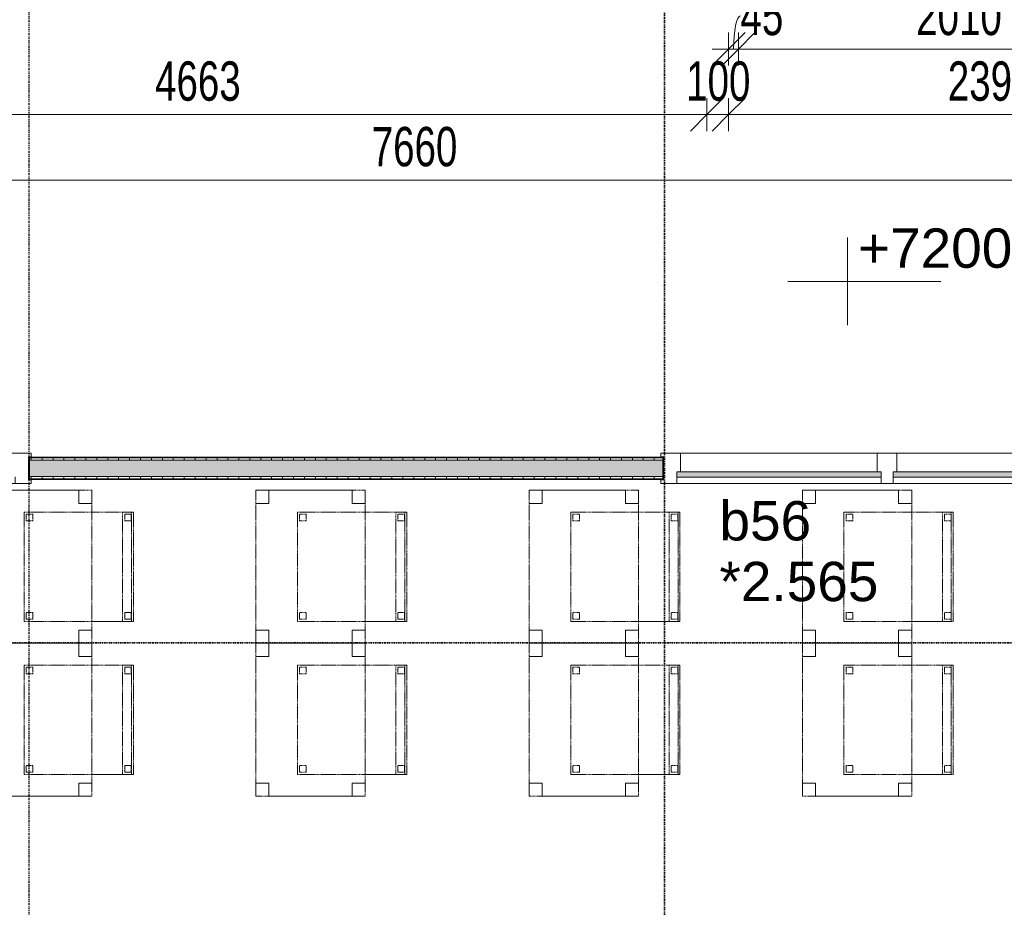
# Model space of a CAD drawing. Header units: millimetres. Extents: x -80560 to 110805, y -11020 to 52719.
# Tile 48 of 182: x 72652 to 77156, y 16092 to 20153. Entities that reach past the tile are written whole.
import ezdxf

# ---------------------------------------------------------------- set-up
doc = ezdxf.new("R2010")
doc.units = ezdxf.units.MM
for name, pattern in [('CENTER2', [20, 8, -4, 4, -4]), ('DASHDOT2', [8, 4, -2, 0, -2]), ('DASHED2', [6, 4, -2])]:
    doc.linetypes.add(name, pattern=pattern)
for name, color, linetype, lineweight in [('A-ANNO-DIMS', 211, 'Continuous', 9), ('A-ANNO-DIMS-100', 211, 'Continuous', 9), ('A-DOOR', 31, 'Continuous', 18), ('A-GLAZ', 151, 'Continuous', 18), ('A-GLAZ-IDEN', 152, 'Continuous', 18), ('A-WALL', 113, 'Continuous', 35), ('A-WALL-PATT', 111, 'Continuous', 35), ('G-ANNO-DIMS', 111, 'Continuous', 9), ('G-ANNO-SYMB', 111, 'Continuous', 9), ('I-FURN', 30, 'Continuous', 18), ('I-WALL', 2, 'Continuous', 18), ('S-GRID', 1, 'Continuous', 9)]:
    doc.layers.add(name, color=color, linetype=linetype, lineweight=lineweight)
doc.styles.add('Arial', font='arial.ttf', dxfattribs={"height": 180})
doc.styles.add('Arial_6', font='arial.ttf', dxfattribs={"width": 0.7, "height": 180})
doc.dimstyles.new('n3o_1_8', dxfattribs={"dimscale": 304.8, "dimtxt": 183.646692, "dimasz": 0.492126, "dimexe": 0.246063, "dimexo": 0.0625, "dimgap": 0.032808, "dimtad": 1, "dimdec": 0, "dimdsep": 46, "dimtxsty": 'Arial_6', "dimblk1": 'OBLIQUE', "dimblk2": 'OBLIQUE', "dimsah": 1, "dimcen": 0.09, "dimdle": 0.246063, "dimazin": 0, "dimtfac": 1, "dimtdec": 4, "dimtix": 1, "dimtmove": 0, "dimatfit": 3, "dimfxl": 0.246063, "dimfxlon": 1, "dimtvp": 1, "dimtolj": 1, "dimtzin": 0, "dimarcsym": 2})
doc.dimstyles.new('n3o_1_8_1', dxfattribs={"dimscale": 304.8, "dimtxt": 183.646692, "dimasz": 0.492126, "dimexe": 0.246063, "dimexo": 0.0625, "dimgap": 0.032808, "dimtad": 1, "dimdec": 0, "dimdsep": 46, "dimtxsty": 'Arial_6', "dimblk1": 'OBLIQUE', "dimblk2": 'OBLIQUE', "dimsah": 1, "dimcen": 0.09, "dimdle": 0.246063, "dimazin": 0, "dimtfac": 1, "dimtdec": 4, "dimtix": 1, "dimtmove": 1, "dimatfit": 3, "dimfxl": 0.246063, "dimfxlon": 1, "dimtvp": 1, "dimtolj": 1, "dimtzin": 0, "dimarcsym": 2})
doc.dimstyles.new('n3o_1_8_3', dxfattribs={"dimscale": 304.8, "dimtxt": 183.646692, "dimasz": 0.492126, "dimexe": 0.246063, "dimexo": 0.0625, "dimgap": 0.032808, "dimtad": 1, "dimdec": 0, "dimdsep": 46, "dimtxsty": 'Arial_6', "dimblk1": 'OBLIQUE', "dimblk2": 'OBLIQUE', "dimsah": 1, "dimcen": 0.09, "dimdle": 0.246063, "dimazin": 0, "dimtfac": 1, "dimtdec": 4, "dimtix": 1, "dimtmove": 0, "dimatfit": 3, "dimfxl": 0.246063, "dimfxlon": 1, "dimtvp": 1, "dimtolj": 1, "dimtzin": 0, "dimarcsym": 2})
pattern_1 = [(270, (74454.57, 18150), (50, 2e-13), [])]

# ---------------------------------------------------------------- blocks, each defined once
blk = doc.blocks.new('82_tafel1 - tafel 500x700 2-30673039-DO_02 tweede verdieping')
at = {"layer": 'I-FURN', "linetype": 'DASHED2'}
for p, q in [((350, 250), (-350, 250)), ((-350, 250), (-350, -250)), ((350, 250), (-350, 250)), ((-350, 250), (-350, -250)), ((-350, 250), (-350, 190)), ((-290, 250), (-350, 250)), ((-290, 190), (-290, 250)), ((-290, 250), (290, 250)), ((-290, 250), (-290, 190)), ((290, 250), (290, 190)), ((290, 190), (290, 250)), ((350, 250), (290, 250)), ((350, -250), (350, 250)), ((350, -250), (350, 250)), ((350, 190), (350, 250)), ((-350, -190), (-350, 190)), ((-350, 190), (-290, 190)), ((-290, 190), (-350, 190)), ((290, 190), (350, 190)), ((350, 190), (290, 190)), ((350, 190), (350, -190)), ((-290, -190), (-350, -190)), ((-350, -190), (-290, -190)), ((-350, -190), (-350, -250)), ((-290, -250), (-290, -190)), ((-290, -190), (-290, -250)), ((350, -190), (290, -190)), ((290, -190), (290, -250)), ((290, -250), (290, -190)), ((290, -190), (350, -190)), ((350, -250), (350, -190)), ((-350, -250), (350, -250)), ((-350, -250), (350, -250)), ((-350, -250), (-290, -250)), ((290, -250), (-290, -250)), ((290, -250), (350, -250))]:
    blk.add_line(p, q, dxfattribs=at)
blk = doc.blocks.new('82_zitmeubel - stoel 500x500-V256-DO_02 tweede verdieping')
at = {"layer": 'I-FURN', "linetype": 'DASHED2'}
for p, q in [((-192.1, -73), (-192.1, 237)), ((-192.1, 237), (-192.1, -73)), ((-192.1, 237), (307.9, 237)), ((-192.1, 237), (307.9, 237)), ((-182.1, 226), (-182.1, 198)), ((-182.1, 198), (-182.1, 226)), ((-153.1, 227), (-181.1, 227)), ((-181.1, 227), (-153.1, 227)), ((-152.1, 198), (-152.1, 226)), ((-152.1, 226), (-152.1, 198)), ((267.9, 226), (267.9, 198)), ((267.9, 198), (267.9, 226)), ((296.9, 227), (268.9, 227)), ((268.9, 227), (296.9, 227)), ((297.9, 198), (297.9, 226)), ((297.9, 226), (297.9, 198)), ((307.9, 237), (307.9, -73)), ((307.9, -73), (307.9, 237)), ((-181.1, 197), (-153.1, 197)), ((-153.1, 197), (-181.1, 197)), ((268.9, 197), (296.9, 197)), ((296.9, 197), (268.9, 197)), ((-192.1, -213), (-192.1, -73)), ((-192.1, -73), (-192.1, -263)), ((307.9, -73), (307.9, -213)), ((307.9, -263), (307.9, -73)), ((-192.1, -254.1), (-192.1, -213)), ((307.9, -213), (-192.1, -213)), ((-182.1, -224), (-182.1, -252)), ((-182.1, -252), (-182.1, -224)), ((-153.1, -223), (-181.1, -223)), ((-181.1, -223), (-153.1, -223)), ((-152.1, -252), (-152.1, -224)), ((-152.1, -224), (-152.1, -252)), ((267.9, -224), (267.9, -252)), ((267.9, -252), (267.9, -224)), ((296.9, -223), (268.9, -223)), ((268.9, -223), (296.9, -223)), ((297.9, -252), (297.9, -224)), ((297.9, -224), (297.9, -252)), ((307.9, -213), (307.9, -254.1)), ((-192.1, -263), (-192.1, -254.1)), ((307.9, -254.1), (-192.1, -254.1)), ((-192.1, -263), (307.9, -263)), ((-192.1, -263), (307.9, -263)), ((-181.1, -253), (-153.1, -253)), ((-153.1, -253), (-181.1, -253)), ((268.9, -253), (296.9, -253)), ((296.9, -253), (268.9, -253)), ((307.9, -254.1), (307.9, -263))]:
    blk.add_line(p, q, dxfattribs=at)
for centre, start, end in [((-181.1, 226), 90, 180), ((-181.1, 226), 90, 180), ((-153.1, 226), 360, 90), ((-153.1, 226), 360, 90), ((268.9, 226), 90, 180), ((268.9, 226), 90, 180), ((296.9, 226), 360, 90), ((296.9, 226), 360, 90), ((-181.1, 198), 180, 270), ((-181.1, 198), 180, 195), ((-181.1, 198), 195, 270), ((-153.1, 198), 270, 0), ((-153.1, 198), 270, 0), ((268.9, 198), 180, 270), ((268.9, 198), 180, 270), ((296.9, 198), 270, 360), ((296.9, 198), 270, 360), ((-181.1, -224), 90, 180), ((-181.1, -224), 90, 180), ((-153.1, -224), 0, 90), ((-153.1, -224), 0, 90), ((268.9, -224), 90, 180), ((268.9, -224), 90, 180), ((296.9, -224), 0, 90), ((296.9, -224), 0, 90), ((-181.1, -252), 180, 270), ((-181.1, -252), 180, 270), ((-153.1, -252), 270, 0), ((-153.1, -252), 270, 0), ((268.9, -252), 180, 270), ((268.9, -252), 180, 270), ((296.9, -252), 270, 0), ((296.9, -252), 270, 0)]:
    blk.add_arc(centre, 1, start, end, dxfattribs=at)
blk = doc.blocks.new('82_zitmeubel - stoel 500x500-V23-DO_02 tweede verdieping')
at = {"layer": 'I-FURN', "linetype": 'DASHED2'}
for p, q in [((-192.1, -73), (-192.1, 237)), ((-192.1, 237), (-192.1, -73)), ((-192.1, 237), (307.9, 237)), ((-192.1, 237), (307.9, 237)), ((-182.1, 226), (-182.1, 198)), ((-182.1, 198), (-182.1, 226)), ((-153.1, 227), (-181.1, 227)), ((-181.1, 227), (-153.1, 227)), ((-152.1, 198), (-152.1, 226)), ((-152.1, 226), (-152.1, 198)), ((267.9, 226), (267.9, 198)), ((267.9, 198), (267.9, 226)), ((296.9, 227), (268.9, 227)), ((268.9, 227), (296.9, 227)), ((297.9, 198), (297.9, 226)), ((297.9, 226), (297.9, 198)), ((307.9, 237), (307.9, -73)), ((307.9, -73), (307.9, 237)), ((-181.1, 197), (-153.1, 197)), ((-153.1, 197), (-181.1, 197)), ((268.9, 197), (296.9, 197)), ((296.9, 197), (268.9, 197)), ((-192.1, -213), (-192.1, -73)), ((-192.1, -73), (-192.1, -263)), ((307.9, -73), (307.9, -213)), ((307.9, -263), (307.9, -73)), ((-192.1, -254.1), (-192.1, -213)), ((307.9, -213), (-192.1, -213)), ((-182.1, -224), (-182.1, -252)), ((-182.1, -252), (-182.1, -224)), ((-153.1, -223), (-181.1, -223)), ((-181.1, -223), (-153.1, -223)), ((-152.1, -252), (-152.1, -224)), ((-152.1, -224), (-152.1, -252)), ((267.9, -224), (267.9, -252)), ((267.9, -252), (267.9, -224)), ((296.9, -223), (268.9, -223)), ((268.9, -223), (296.9, -223)), ((297.9, -252), (297.9, -224)), ((297.9, -224), (297.9, -252)), ((307.9, -213), (307.9, -254.1)), ((-192.1, -263), (-192.1, -254.1)), ((307.9, -254.1), (-192.1, -254.1)), ((-192.1, -263), (307.9, -263)), ((-192.1, -263), (307.9, -263)), ((-181.1, -253), (-153.1, -253)), ((-153.1, -253), (-181.1, -253)), ((268.9, -253), (296.9, -253)), ((296.9, -253), (268.9, -253)), ((307.9, -254.1), (307.9, -263))]:
    blk.add_line(p, q, dxfattribs=at)
for centre, start, end in [((-181.1, 226), 90, 180), ((-181.1, 226), 90, 180), ((-153.1, 226), 360, 90), ((-153.1, 226), 360, 90), ((268.9, 226), 90, 180), ((268.9, 226), 90, 180), ((296.9, 226), 360, 90), ((296.9, 226), 360, 90), ((-181.1, 198), 180, 270), ((-181.1, 198), 180, 270), ((-153.1, 198), 270, 0), ((-153.1, 198), 270, 0), ((268.9, 198), 180, 270), ((268.9, 198), 180, 270), ((296.9, 198), 270, 360), ((296.9, 198), 270, 360), ((-181.1, -224), 90, 180), ((-181.1, -224), 90, 180), ((-153.1, -224), 0, 90), ((-153.1, -224), 0, 90), ((268.9, -224), 90, 180), ((268.9, -224), 90, 180), ((296.9, -224), 0, 90), ((296.9, -224), 0, 90), ((-181.1, -252), 180, 270), ((-181.1, -252), 180, 270), ((-153.1, -252), 270, 0), ((-153.1, -252), 270, 0), ((268.9, -252), 180, 270), ((268.9, -252), 180, 270), ((296.9, -252), 270, 0), ((296.9, -252), 270, 0)]:
    blk.add_arc(centre, 1, start, end, dxfattribs=at)
blk = doc.blocks.new('82_zitmeubel - stoel 500x500-V274-DO_02 tweede verdieping')
at = {"layer": 'I-FURN', "linetype": 'DASHED2'}
for p, q in [((-192.1, -73), (-192.1, 237)), ((-192.1, 237), (-192.1, -73)), ((-192.1, 237), (307.9, 237)), ((-192.1, 237), (307.9, 237)), ((-182.1, 226), (-182.1, 198)), ((-182.1, 198), (-182.1, 226)), ((-153.1, 227), (-181.1, 227)), ((-181.1, 227), (-153.1, 227)), ((-152.1, 198), (-152.1, 226)), ((-152.1, 226), (-152.1, 198)), ((267.9, 226), (267.9, 198)), ((267.9, 198), (267.9, 226)), ((296.9, 227), (268.9, 227)), ((268.9, 227), (296.9, 227)), ((297.9, 198), (297.9, 226)), ((297.9, 226), (297.9, 198)), ((307.9, 237), (307.9, -73)), ((307.9, -73), (307.9, 237)), ((-181.1, 197), (-153.1, 197)), ((-153.1, 197), (-181.1, 197)), ((268.9, 197), (296.9, 197)), ((296.9, 197), (268.9, 197)), ((-192.1, -213), (-192.1, -73)), ((-192.1, -73), (-192.1, -263)), ((307.9, -73), (307.9, -213)), ((307.9, -263), (307.9, -73)), ((-192.1, -254.1), (-192.1, -213)), ((307.9, -213), (-192.1, -213)), ((-182.1, -224), (-182.1, -252)), ((-182.1, -252), (-182.1, -224)), ((-153.1, -223), (-181.1, -223)), ((-181.1, -223), (-153.1, -223)), ((-152.1, -252), (-152.1, -224)), ((-152.1, -224), (-152.1, -252)), ((267.9, -224), (267.9, -252)), ((267.9, -252), (267.9, -224)), ((296.9, -223), (268.9, -223)), ((268.9, -223), (296.9, -223)), ((297.9, -252), (297.9, -224)), ((297.9, -224), (297.9, -252)), ((307.9, -213), (307.9, -254.1)), ((-192.1, -263), (-192.1, -254.1)), ((307.9, -254.1), (-192.1, -254.1)), ((-192.1, -263), (307.9, -263)), ((-192.1, -263), (307.9, -263)), ((-181.1, -253), (-153.1, -253)), ((-153.1, -253), (-181.1, -253)), ((268.9, -253), (296.9, -253)), ((296.9, -253), (268.9, -253)), ((307.9, -254.1), (307.9, -263))]:
    blk.add_line(p, q, dxfattribs=at)
for centre, start, end in [((-181.1, 226), 90, 180), ((-181.1, 226), 90, 180), ((-153.1, 226), 360, 90), ((-153.1, 226), 360, 90), ((268.9, 226), 90, 180), ((268.9, 226), 90, 180), ((296.9, 226), 360, 90), ((296.9, 226), 360, 90), ((-181.1, 198), 180, 270), ((-181.1, 198), 180, 270), ((-153.1, 198), 270, 0), ((-153.1, 198), 270, 330), ((-153.1, 198), 330, 0), ((268.9, 198), 180, 270), ((268.9, 198), 180, 270), ((296.9, 198), 270, 360), ((296.9, 198), 270, 360), ((-181.1, -224), 90, 180), ((-181.1, -224), 90, 180), ((-153.1, -224), 0, 90), ((-153.1, -224), 0, 90), ((268.9, -224), 90, 180), ((268.9, -224), 90, 180), ((296.9, -224), 0, 90), ((296.9, -224), 0, 90), ((-181.1, -252), 180, 270), ((-181.1, -252), 180, 270), ((-153.1, -252), 270, 0), ((-153.1, -252), 270, 0), ((268.9, -252), 180, 270), ((268.9, -252), 180, 270), ((296.9, -252), 270, 0), ((296.9, -252), 270, 0)]:
    blk.add_arc(centre, 1, start, end, dxfattribs=at)
blk = doc.blocks.new('82_zitmeubel - stoel 500x500-V275-DO_02 tweede verdieping')
at = {"layer": 'I-FURN', "linetype": 'DASHED2'}
for p, q in [((-192.1, -73), (-192.1, 237)), ((-192.1, 237), (-192.1, -73)), ((-192.1, 237), (307.9, 237)), ((-192.1, 237), (307.9, 237)), ((-182.1, 226), (-182.1, 198)), ((-182.1, 198), (-182.1, 226)), ((-153.1, 227), (-181.1, 227)), ((-181.1, 227), (-153.1, 227)), ((-152.1, 198), (-152.1, 226)), ((-152.1, 226), (-152.1, 198)), ((267.9, 226), (267.9, 198)), ((267.9, 198), (267.9, 226)), ((296.9, 227), (268.9, 227)), ((268.9, 227), (296.9, 227)), ((297.9, 198), (297.9, 226)), ((297.9, 226), (297.9, 198)), ((307.9, 237), (307.9, -73)), ((307.9, -73), (307.9, 237)), ((-181.1, 197), (-153.1, 197)), ((-153.1, 197), (-181.1, 197)), ((268.9, 197), (296.9, 197)), ((296.9, 197), (268.9, 197)), ((-192.1, -213), (-192.1, -73)), ((-192.1, -73), (-192.1, -263)), ((307.9, -73), (307.9, -213)), ((307.9, -263), (307.9, -73)), ((-192.1, -254.1), (-192.1, -213)), ((307.9, -213), (-192.1, -213)), ((-182.1, -224), (-182.1, -252)), ((-182.1, -252), (-182.1, -224)), ((-153.1, -223), (-181.1, -223)), ((-181.1, -223), (-153.1, -223)), ((-152.1, -252), (-152.1, -224)), ((-152.1, -224), (-152.1, -252)), ((267.9, -224), (267.9, -252)), ((267.9, -252), (267.9, -224)), ((296.9, -223), (268.9, -223)), ((268.9, -223), (296.9, -223)), ((297.9, -252), (297.9, -224)), ((297.9, -224), (297.9, -252)), ((307.9, -213), (307.9, -254.1)), ((-192.1, -263), (-192.1, -254.1)), ((307.9, -254.1), (-192.1, -254.1)), ((-192.1, -263), (307.9, -263)), ((-192.1, -263), (307.9, -263)), ((-181.1, -253), (-153.1, -253)), ((-153.1, -253), (-181.1, -253)), ((268.9, -253), (296.9, -253)), ((296.9, -253), (268.9, -253)), ((307.9, -254.1), (307.9, -263))]:
    blk.add_line(p, q, dxfattribs=at)
for centre, start, end in [((-181.1, 226), 90, 180), ((-181.1, 226), 90, 180), ((-153.1, 226), 360, 90), ((-153.1, 226), 360, 90), ((268.9, 226), 90, 180), ((268.9, 226), 90, 180), ((296.9, 226), 360, 90), ((296.9, 226), 360, 90), ((-181.1, 198), 180, 270), ((-181.1, 198), 180, 210), ((-181.1, 198), 210, 270), ((-153.1, 198), 270, 0), ((-153.1, 198), 270, 0), ((268.9, 198), 180, 270), ((268.9, 198), 180, 270), ((296.9, 198), 270, 360), ((296.9, 198), 270, 360), ((-181.1, -224), 90, 180), ((-181.1, -224), 90, 180), ((-153.1, -224), 0, 90), ((-153.1, -224), 0, 90), ((268.9, -224), 90, 180), ((268.9, -224), 90, 180), ((296.9, -224), 0, 90), ((296.9, -224), 0, 90), ((-181.1, -252), 180, 270), ((-181.1, -252), 180, 270), ((-153.1, -252), 270, 0), ((-153.1, -252), 270, 0), ((268.9, -252), 180, 270), ((268.9, -252), 180, 270), ((296.9, -252), 270, 0), ((296.9, -252), 270, 0)]:
    blk.add_arc(centre, 1, start, end, dxfattribs=at)
blk = doc.blocks.new('32_n3o_raam_h1xb2 - 90x139_25_K_2410x2070-32117085-DO_02 tweede verdieping')
at = {"layer": 'A-GLAZ'}
for p, q in [((-1035, 69.5), (-1035, 52.5)), ((-962, 69.5), (-1035, 69.5)), ((-1035, 52.5), (-1023, 52.5)), ((-1023, 52.5), (-1023, -52.5)), ((-962, 39.5), (-962, 69.5)), ((-962, 69.5), (-28, 69.5)), ((28, 69.5), (-28, 69.5)), ((-28, 69.5), (-28, 39.5)), ((28, 39.5), (28, 69.5)), ((28, 69.5), (962, 69.5)), ((1035, 69.5), (962, 69.5)), ((962, 69.5), (962, 39.5)), ((1023, -52.5), (1023, 52.5)), ((1023, 52.5), (1035, 52.5)), ((1035, 52.5), (1035, 69.5)), ((-945, -69.5), (-945, 15.5)), ((-45, 15.5), (-45, -69.5)), ((45, -69.5), (45, 15.5)), ((945, 15.5), (945, -69.5)), ((-1023, -52.5), (-1035, -52.5)), ((-1035, -52.5), (-1035, -69.5)), ((-1035, -69.5), (-945, -69.5)), ((-45, -69.5), (-945, -69.5)), ((-45, -69.5), (45, -69.5)), ((945, -69.5), (45, -69.5)), ((945, -69.5), (1035, -69.5)), ((1035, -52.5), (1023, -52.5)), ((1035, -69.5), (1035, -52.5))]:
    blk.add_line(p, q, dxfattribs=at)
blk = doc.blocks.new('30_n3o_raam_vast - 24mm-31742709-DO_02 tweede verdieping')
at = {"layer": 'A-DOOR'}
blk.add_hatch(color=256, dxfattribs=at).paths.add_polyline_path([(0, 24), (-934, 24), (-934, 0), (0, 0)], flags=0)
for p, q in [((0, 24), (-934, 24)), ((-934, 24), (-934, 0)), ((-934, 0), (0, 0)), ((0, 0), (0, 24))]:
    blk.add_line(p, q, dxfattribs=at)
blk = doc.blocks.new('32_n3o_deur_enkel met zijlicht - 90x139_17_K_930_2410x2070_deur glasstrook-33349588-DO_02 tweede verdieping')
at = {"layer": 'A-GLAZ'}
for p, q in [((-962, 69), (-1035, 69)), ((-1035, 69), (-1035, 52)), ((-1035, 52), (-1023, 52)), ((-1023, 52), (-1023, -53)), ((-962, 39), (-962, 69)), ((-962, 69), (-28, 69)), ((28, 69), (-28, 69)), ((-28, 69), (-28, 39)), ((28, 55), (28, 69)), ((1035, 69), (962, 69)), ((962, 69), (962, 55)), ((1023, -53), (1023, 52)), ((1023, 52), (1035, 52)), ((1035, 52), (1035, 69)), ((-945, -70), (-945, 15)), ((-45, 15), (-45, -70)), ((45, -70), (45, 15)), ((945, 15), (945, -70)), ((-1023, -53), (-1035, -53)), ((-1035, -53), (-1035, -70)), ((-1035, -70), (-945, -70)), ((-45, -70), (-945, -70)), ((-45, -70), (45, -70)), ((945, -70), (1035, -70)), ((1035, -53), (1023, -53)), ((1035, -70), (1035, -53))]:
    blk.add_line(p, q, dxfattribs=at)
blk = doc.blocks.new('DIMBLOCK269-DO_02 tweede verdieping')
at = {"layer": 'A-ANNO-DIMS-100'}
for p, q in [((71132.3, 19718.6), (71207.3, 19793.6)), ((71132.3, 19793.6), (71132.3, 19643.6)), ((71132.3, 19718.6), (71132.3, 19793.6)), ((75794.8, 19718.6), (75869.8, 19793.6)), ((75794.8, 19793.6), (75794.8, 19643.6)), ((75794.8, 19718.6), (75794.8, 19793.6)), ((71132.3, 19718.6), (71057.3, 19643.6)), ((71132.3, 19718.6), (75794.8, 19718.6)), ((75794.8, 19718.6), (75719.8, 19643.6))]:
    blk.add_line(p, q, dxfattribs=at)
at = {"layer": 'A-ANNO-DIMS-100', "color": 0, "insert": (73271.4, 19962.2), "char_height": 180, "width": 461.094, "attachment_point": 1, "line_spacing_factor": 0.941778, "style": 'Arial_6'}
blk.add_mtext('4663', dxfattribs=at)
blk = doc.blocks.new('_Oblique')
at = {"color": 0, "linetype": 'ByBlock', "lineweight": -2}
blk.add_line((-0.5, -0.5), (0.5, 0.5), dxfattribs=at)
blk = doc.blocks.new('DIMBLOCK270-DO_02 tweede verdieping')
at = {"layer": 'A-ANNO-DIMS-100'}
for p, q in [((75794.8, 19718.6), (75869.8, 19793.6)), ((75794.8, 19793.6), (75794.8, 19643.6)), ((75794.8, 19718.6), (75794.8, 19793.6)), ((75894.8, 19718.6), (75969.8, 19793.6)), ((75894.8, 19793.6), (75894.8, 19643.6)), ((75894.8, 19718.6), (75894.8, 19793.6)), ((75794.8, 19718.6), (75719.8, 19643.6)), ((75794.8, 19718.6), (75894.8, 19718.6)), ((75894.8, 19718.6), (75819.8, 19643.6))]:
    blk.add_line(p, q, dxfattribs=at)
at = {"layer": 'A-ANNO-DIMS-100', "color": 0, "insert": (75700.7, 19962.2), "char_height": 180, "width": 345.821, "attachment_point": 1, "line_spacing_factor": 0.941778, "style": 'Arial_6'}
blk.add_mtext('100', dxfattribs=at)
blk = doc.blocks.new('DIMBLOCK271-DO_02 tweede verdieping')
at = {"layer": 'A-ANNO-DIMS-100'}
for p, q in [((75894.8, 19718.6), (75969.8, 19793.6)), ((75894.8, 19793.6), (75894.8, 19643.6)), ((75894.8, 19718.6), (75894.8, 19793.6)), ((78284.3, 19718.6), (78359.3, 19793.6)), ((78284.3, 19793.6), (78284.3, 19643.6)), ((78284.3, 19718.6), (78284.3, 19793.6)), ((75894.8, 19718.6), (75819.8, 19643.6)), ((75894.8, 19718.6), (78359.3, 19718.6)), ((78284.3, 19718.6), (78209.3, 19643.6))]:
    blk.add_line(p, q, dxfattribs=at)
at = {"layer": 'A-ANNO-DIMS-100', "color": 0, "insert": (76897.4, 19962.2), "char_height": 180, "width": 461.094, "attachment_point": 1, "line_spacing_factor": 0.941778, "style": 'Arial_6'}
blk.add_mtext('2390', dxfattribs=at)
blk = doc.blocks.new('DIMBLOCK295-DO_02 tweede verdieping')
at = {"layer": 'A-ANNO-DIMS-100'}
for p, q in [((70624.8, 19418.6), (70699.8, 19493.6)), ((70624.8, 19493.6), (70624.8, 19343.6)), ((70624.8, 19418.6), (70624.8, 19493.6)), ((78284.3, 19418.6), (78359.3, 19493.6)), ((78284.3, 19493.6), (78284.3, 19343.6)), ((78284.3, 19418.6), (78284.3, 19493.6)), ((70624.8, 19418.6), (70549.8, 19343.6)), ((70624.8, 19418.6), (78359.3, 19418.6)), ((78284.3, 19418.6), (78209.3, 19343.6))]:
    blk.add_line(p, q, dxfattribs=at)
at = {"layer": 'A-ANNO-DIMS-100', "color": 0, "insert": (74262.4, 19662.2), "char_height": 180, "width": 461.094, "attachment_point": 1, "line_spacing_factor": 0.941778, "style": 'Arial_6'}
blk.add_mtext('7660', dxfattribs=at)
blk = doc.blocks.new('Spot Elevations - default-305554-DO_02 tweede verdieping')
at = {"layer": 'G-ANNO-DIMS'}
for p, q in [((0, 2), (0, -2)), ((4.277, 0), (-2.723, 0))]:
    blk.add_line(p, q, dxfattribs=at)
blk = doc.blocks.new('DIMBLOCK536-DO_02 tweede verdieping')
at = {"layer": 'A-ANNO-DIMS-100'}
for p, q in [((75894.8, 20018.6), (75969.8, 20093.6)), ((75894.8, 20093.6), (75894.8, 19943.6)), ((75894.8, 20018.6), (75894.8, 20093.6)), ((75939.8, 20018.6), (76014.8, 20093.6)), ((75939.8, 20093.6), (75939.8, 19943.6)), ((75939.8, 20018.6), (75939.8, 20093.6)), ((75819.8, 20018.6), (75939.8, 20018.6)), ((75894.8, 20018.6), (75819.8, 19943.6)), ((75939.8, 20018.6), (75864.8, 19943.6))]:
    blk.add_line(p, q, dxfattribs=at)
blk.add_ellipse((75949.1, 20018.6), major_axis=(0, 151.3), ratio=0.210039, start_param=0, end_param=1.570796, dxfattribs=at)
at = {"layer": 'A-ANNO-DIMS-100', "color": 0, "insert": (75949.1, 20262.2), "char_height": 180, "width": 230.547, "attachment_point": 1, "line_spacing_factor": 0.941778, "style": 'Arial_6'}
blk.add_mtext('45', dxfattribs=at)
blk = doc.blocks.new('DIMBLOCK537-DO_02 tweede verdieping')
at = {"layer": 'A-ANNO-DIMS-100'}
for p, q in [((75939.8, 20018.6), (76014.8, 20093.6)), ((75939.8, 20093.6), (75939.8, 19943.6)), ((75939.8, 20018.6), (75939.8, 20093.6)), ((77949.8, 20018.6), (78024.8, 20093.6)), ((77949.8, 20093.6), (77949.8, 19943.6)), ((77949.8, 20018.6), (77949.8, 20093.6)), ((75939.8, 20018.6), (75864.8, 19943.6)), ((75939.8, 20018.6), (77949.8, 20018.6)), ((77949.8, 20018.6), (77874.8, 19943.6))]:
    blk.add_line(p, q, dxfattribs=at)
at = {"layer": 'A-ANNO-DIMS-100', "color": 0, "insert": (76752.7, 20262.2), "char_height": 180, "width": 461.094, "attachment_point": 1, "line_spacing_factor": 0.941778, "style": 'Arial_6'}
blk.add_mtext('2010', dxfattribs=at)

msp = doc.modelspace()

# ---------------------------------------------------------------- hatches: boundary and pattern name
at = {"layer": 'A-WALL-PATT', "lineweight": 18}
h = msp.add_hatch(dxfattribs=at)
h.set_pattern_fill('FP_102', color=256, angle=-270, style=0, pattern_type=2)
h.set_pattern_definition(pattern_1)
h.paths.add_polyline_path([(78284.3, 18137.5), (78284.3, 18150), (77644.8, 18150), (77644.8, 18137.5), (77710.5, 18137.5)], flags=0)
h.paths.add_polyline_path([(75594.8, 18137.5), (75594.8, 18150), (72694.8, 18150), (72694.8, 18137.5), (75361.2, 18137.5)], flags=0)
h.paths.add_polyline_path([(70624.8, 18137.5), (70644.8, 18137.5), (70644.8, 18150), (70624.8, 18150)], flags=0)
at = {"layer": 'A-WALL-PATT', "lineweight": 5}
h = msp.add_hatch(color=256, dxfattribs=at)
h.paths.add_polyline_path([(78284.3, 18062.5), (78296.8, 18062.5), (78296.8, 18137.5), (77644.8, 18137.5), (77644.8, 18062.5), (77752.3, 18062.5)], flags=0)
h.paths.add_polyline_path([(75594.8, 18062.5), (75594.8, 18137.5), (72694.8, 18137.5), (72694.8, 18062.5), (75361.2, 18062.5)], flags=0)
h.paths.add_polyline_path([(70644.8, 18062.5), (70644.8, 18137.5), (70612.3, 18137.5), (70612.3, 18062.5), (70624.8, 18062.5)], flags=0)
at = {"layer": 'A-WALL-PATT', "lineweight": 18}
h = msp.add_hatch(dxfattribs=at)
h.set_pattern_fill('FP_102', color=256, angle=-270, style=0, pattern_type=2)
h.set_pattern_definition(pattern_1)
h.paths.add_polyline_path([(78284.3, 18050), (78284.3, 18062.5), (77752.3, 18062.5), (77752.3, 18050)], flags=0)
h.paths.add_polyline_path([(77644.8, 18050), (77677.3, 18050), (77677.3, 18062.5), (77644.8, 18062.5)], flags=0)
h.paths.add_polyline_path([(75361.2, 18050), (75594.8, 18050), (75594.8, 18062.5), (72694.8, 18062.5), (72694.8, 18050), (74773.8, 18050)], flags=0)
h.paths.add_polyline_path([(70644.8, 18050), (70644.8, 18062.5), (70624.8, 18062.5), (70624.8, 18050)], flags=0)

# ---------------------------------------------------------------- linework, layer by layer
at = {"layer": 'A-WALL', "lineweight": 18}
for p, q in [((75594.8, 18137.5), (72694.8, 18137.5)), ((75594.8, 18062.5), (72694.8, 18062.5))]:
    msp.add_line(p, q, dxfattribs=at)
at = {"layer": 'G-ANNO-SYMB', "linetype": 'DASHDOT2', "lineweight": 35}
for p, q in [((75602.1, 48549.1), (75602.1, 9150.1)), ((33930.3, 17302.3), (90250.9, 17302.3))]:
    msp.add_line(p, q, dxfattribs=at)
at = {"layer": 'I-WALL', "lineweight": 35}
for p, q in [((75594.8, 18150), (72694.8, 18150)), ((72694.8, 18150), (72694.8, 18050)), ((75594.8, 18050), (75594.8, 18150)), ((72694.8, 18050), (75594.8, 18050))]:
    msp.add_line(p, q, dxfattribs=at)
at = {"layer": 'S-GRID', "linetype": 'CENTER2', "lineweight": 25}
msp.add_line((72694.8, 4383.3), (72694.8, 52119.1), dxfattribs=at)

# ---------------------------------------------------------------- block references
at = {"layer": 'A-DOOR', "rotation": 180}
for p in [(75657.8, 18084.5), (76647.8, 18084.5)]:
    msp.add_blockref('30_n3o_raam_vast - 24mm-31742709-DO_02 tweede verdieping', p, dxfattribs=at)
at = {"layer": 'A-GLAZ', "rotation": 180}
for name, p in [('32_n3o_deur_enkel met zijlicht - 90x139_17_K_930_2410x2070_deur glasstrook-33349588-DO_02 tweede verdieping', (71669.8, 18100)), ('32_n3o_raam_h1xb2 - 90x139_25_K_2410x2070-32117085-DO_02 tweede verdieping', (76619.8, 18100))]:
    msp.add_blockref(name, p, dxfattribs=at)
at = {"layer": 'G-ANNO-DIMS', "extrusion": (0, 0, -1), "xscale": 99.99999999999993, "yscale": 99.99999999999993, "zscale": 99.99999999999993, "rotation": 180}
msp.add_blockref('Spot Elevations - default-305554-DO_02 tweede verdieping', (-76437.9, 18955.8), dxfattribs=at)
at = {"layer": 'I-FURN', "linetype": 'DASHED2', "rotation": 90.00000000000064}
for name, p in [('82_tafel1 - tafel 500x700 2-30673039-DO_02 tweede verdieping', (72732.3, 17650)), ('82_tafel1 - tafel 500x700 2-30673039-DO_02 tweede verdieping', (73982.3, 17650)), ('82_tafel1 - tafel 500x700 2-30673039-DO_02 tweede verdieping', (75232.3, 17650)), ('82_tafel1 - tafel 500x700 2-30673039-DO_02 tweede verdieping', (76482.3, 17650)), ('82_zitmeubel - stoel 500x500-V23-DO_02 tweede verdieping', (72909.3, 17592.1)), ('82_zitmeubel - stoel 500x500-V23-DO_02 tweede verdieping', (74159.3, 17592.1)), ('82_zitmeubel - stoel 500x500-V23-DO_02 tweede verdieping', (75409.3, 17592.1)), ('82_zitmeubel - stoel 500x500-V23-DO_02 tweede verdieping', (76659.3, 17592.1)), ('82_tafel1 - tafel 500x700 2-30673039-DO_02 tweede verdieping', (72732.3, 16950)), ('82_tafel1 - tafel 500x700 2-30673039-DO_02 tweede verdieping', (73982.3, 16950)), ('82_tafel1 - tafel 500x700 2-30673039-DO_02 tweede verdieping', (75232.3, 16950)), ('82_tafel1 - tafel 500x700 2-30673039-DO_02 tweede verdieping', (76482.3, 16950)), ('82_zitmeubel - stoel 500x500-V274-DO_02 tweede verdieping', (72909.3, 16892.1)), ('82_zitmeubel - stoel 500x500-V23-DO_02 tweede verdieping', (74159.3, 16892.1)), ('82_zitmeubel - stoel 500x500-V256-DO_02 tweede verdieping', (75409.3, 16892.1)), ('82_zitmeubel - stoel 500x500-V275-DO_02 tweede verdieping', (76659.3, 16892.1))]:
    msp.add_blockref(name, p, dxfattribs=at)

# ---------------------------------------------------------------- texts
at = {"layer": 'A-GLAZ-IDEN', "lineweight": 9, "char_height": 180, "attachment_point": 1, "style": 'Arial'}
for s, insert, width in [('b56', (75852.8, 17950.4), 505.063), ('*2.565', (75852.8, 17672.6), 865.822)]:
    msp.add_mtext(s, dxfattribs=dict(at, insert=insert, width=width))
at = {"layer": 'G-ANNO-DIMS', "insert": (76486.2, 19197.9), "char_height": 180, "width": 843.994, "attachment_point": 1, "line_spacing_factor": 0.941778, "style": 'Arial'}
msp.add_mtext('+7200', dxfattribs=at)

# ---------------------------------------------------------------- dimensions: what is measured, and where the dimension line sits
at = {"layer": 'A-ANNO-DIMS'}
dim = msp.add_linear_dim(base=(75939.8, 20018.6), p1=(75894.8, 20093.6), p2=(75939.8, 20093.6), dimstyle='n3o_1_8_1', override={"dimpost": '<>', "dimfxl": 45}, dxfattribs=at)
dim.commit()
dim.dimension.update_dxf_attribs({"geometry": 'DIMBLOCK536-DO_02 tweede verdieping', "text_midpoint": (76064.4, 20142.2), "dimtype": 160})
for base, p1, p2, dimstyle, override, picture, middle in [((77949.8, 20018.6), (75939.8, 20093.6), (77949.8, 20093.6), 'n3o_1_8_3', {"dimpost": '<>', "dimfxl": 2010}, 'DIMBLOCK537-DO_02 tweede verdieping', (76944.8, 20120.5)), ((75794.8189632, 19718.55426), (71132.3189632, 19793.55426), (75794.8189632, 19793.55426), 'n3o_1_8', {"dimpost": '<>', "dimfxl": 4662.5}, 'DIMBLOCK269-DO_02 tweede verdieping', (73463.5689632, 19820.5187899)), ((75894.8, 19718.6), (75794.8, 19793.6), (75894.8, 19793.6), 'n3o_1_8', {"dimpost": '<>', "dimfxl": 100}, 'DIMBLOCK270-DO_02 tweede verdieping', (75844.8, 19820.5)), ((78284.3189632, 19718.55426), (75894.8189632, 19793.55426), (78284.3189632, 19793.55426), 'n3o_1_8', {"dimpost": '<>', "dimfxl": 2389.5}, 'DIMBLOCK271-DO_02 tweede verdieping', (77089.5689632, 19820.5187899)), ((78284.3189632, 19418.55426), (70624.8189632, 19493.55426), (78284.3189632, 19493.55426), 'n3o_1_8', {"dimpost": '<>', "dimfxl": 7659.5}, 'DIMBLOCK295-DO_02 tweede verdieping', (74454.5689632, 19520.4573984))]:
    dim = msp.add_linear_dim(base=base, p1=p1, p2=p2, dimstyle=dimstyle, override=override, dxfattribs=at)
    dim.commit()
    dim.dimension.update_dxf_attribs({"geometry": picture, "text_midpoint": middle})

doc.saveas('drawing.dxf')
